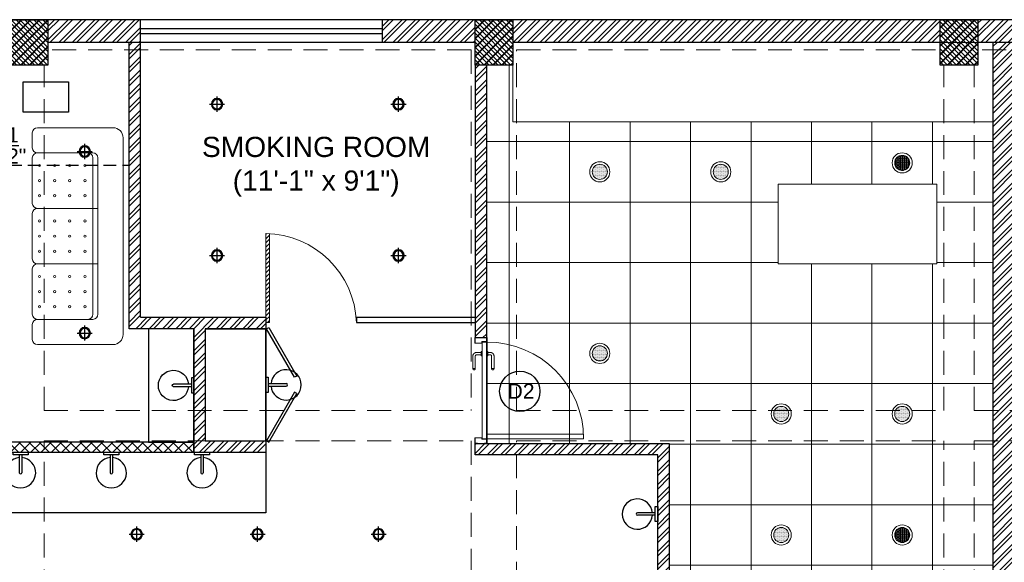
# Model space of a CAD drawing. Header units: inches. Extents: x 105152 to 158499, y 12149 to 30915.
# Tile 28 of 256: x 123358 to 123748, y 19708 to 19923. Entities that reach past the tile are written whole.
import ezdxf

# ---------------------------------------------------------------- set-up
doc = ezdxf.new("R2010")
doc.units = ezdxf.units.IN
doc.header["$MEASUREMENT"] = 0
doc.header["$PDMODE"] = 34
doc.linetypes.add('HIDDEN', pattern=[0.375, 0.25, -0.125])
doc.layers.add('15w led', color=7, linetype='Continuous', true_color=0xe600e6)
doc.layers.add('PD_BASE', color=8, linetype='Continuous', transparency=0.5)
for name, color, linetype, lineweight in [('PD_COLUMN', 2, 'Continuous', 60), ('PD_DOOR', 42, 'Continuous', 25), ('PD_ELEVATION_03', 80, 'Continuous', 25), ('PD_FIXTURE', 21, 'Continuous', 25), ('PD_HATCH', 45, 'Continuous', 9)]:
    doc.layers.add(name, color=color, linetype=linetype, lineweight=lineweight)
doc.layers.add('PD_DIMENSION', color=101, linetype='Continuous')
doc.layers.add('PD_LIGHTING', color=23, linetype='Continuous')
doc.styles.get("Standard").update_dxf_attribs({"font": 'arial.ttf', "height": 6})
doc.styles.add('style1', font='arial.ttf', dxfattribs={"height": 500})
doc.dimstyles.new('ISO-10', dxfattribs={"dimtxt": 6, "dimasz": 0.5, "dimexe": 1.25, "dimexo": 0.625, "dimtad": 1, "dimtoh": 1, "dimdec": 1, "dimlunit": 4, "dimtxsty": 'Standard', "dimblk": 'ARCHTICK', "dimcen": 2.5, "dimclrt": 3, "dimadec": 0, "dimazin": 0, "dimtfac": 1, "dimtdec": 1, "dimtmove": 1, "dimatfit": 3, "dimfxl": 1, "dimarcsym": 0})
pattern_1 = [(45, (268611.2745, 45692.5978), (-1.767766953, 1.767766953), []), (135, (268611.2745, 45692.5978), (-1.767766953, -1.767766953), [])]

# ---------------------------------------------------------------- blocks, each defined once
blk = doc.blocks.new('columns2')
at = {"layer": 'PD_HATCH', "lineweight": 5}
h = blk.add_hatch(dxfattribs=at)
h.set_pattern_fill('ANSI37', color=173, scale=20)
h.paths.add_polyline_path([(387, -250), (387, -268), (369, -268), (369, -250)])
h.paths.add_polyline_path([(18, 0), (18, -15), (0, -15), (0, 0)])
h.paths.add_polyline_path([(18, -828), (18, -813), (0, -813), (0, -828)])
h.paths.add_polyline_path([(201, -870), (186, -870), (186, -888), (201, -888)])
h.paths.add_polyline_path([(570, -870), (555, -870), (555, -888), (570, -888)])
h.paths.add_polyline_path([(754.5, -870), (739.5, -870), (739.5, -888), (754.5, -888)])
h.paths.add_polyline_path([(934.5, -870), (919.5, -870), (919.5, -888), (934.5, -888)])
h.paths.add_polyline_path([(385.5, -870), (370.5, -870), (370.5, -888), (385.5, -888)])
h.paths.add_polyline_path([(201, 42), (186, 42), (186, 60), (201, 60)])
h.paths.add_polyline_path([(387, -578), (387, -560), (369, -560), (369, -578)])
h.paths.add_polyline_path([(1116, -731.5), (1116, -716.5), (1098, -716.5), (1098, -731.5)])
h.paths.add_polyline_path([(1116, -111.5), (1116, -96.5), (1098, -96.5), (1098, -111.5)])
h.paths.add_polyline_path([(1116, -561.5), (1116, -576.5), (1098, -576.5), (1098, -561.5)])
h.paths.add_polyline_path([(1116, -251.5), (1116, -266.5), (1098, -266.5), (1098, -251.5)])
h.paths.add_polyline_path([(0, -731.5), (0, -716.5), (18, -716.5), (18, -731.5)])
h.paths.add_polyline_path([(0, -111.5), (0, -96.5), (18, -96.5), (18, -111.5)])
h.paths.add_polyline_path([(0, -406.5), (0, -421.5), (18, -421.5), (18, -406.5)])
h.paths.add_polyline_path([(0, -561.5), (0, -576.5), (18, -576.5), (18, -561.5)])
h.paths.add_polyline_path([(0, -251.5), (0, -266.5), (18, -266.5), (18, -251.5)])
h.paths.add_polyline_path([(993, -111.5), (993, -99.5), (984, -99.5), (984, -111.5)])
h.paths.add_polyline_path([(993, -189.5), (993, -201.5), (984, -201.5), (984, -189.5)])
h.paths.add_polyline_path([(903, -111.5), (903, -99.5), (912, -99.5), (912, -111.5)])
h.paths.add_polyline_path([(903, -189.5), (903, -201.5), (912, -201.5), (912, -189.5)])
h.paths.add_polyline_path([(75, -870), (60, -870), (60, -888), (75, -888)])
h.paths.add_polyline_path([(1116, -870), (1101, -870), (1101, -888), (1116, -888)])
h.paths.add_polyline_path([(75, 42), (60, 42), (60, 60), (75, 60)])
h.paths.add_polyline_path([(570, 42), (555, 42), (555, 60), (570, 60)])
h.paths.add_polyline_path([(754.5, 42), (739.5, 42), (739.5, 60), (754.5, 60)])
h.paths.add_polyline_path([(934.5, 42), (919.5, 42), (919.5, 60), (934.5, 60)])
h.paths.add_polyline_path([(385.5, 42), (370.5, 42), (370.5, 60), (385.5, 60)])
h.paths.add_polyline_path([(1116, 42), (1101, 42), (1101, 60), (1116, 60)])
h.paths.add_polyline_path([(738, -250), (738, -268), (756, -268), (756, -250)])
h.paths.add_polyline_path([(756, -578), (756, -560), (738, -560), (738, -578)])
at = {"layer": 'PD_COLUMN', "color": 173, "lineweight": 5}
for points in [[(201, 42), (186, 42), (186, 60), (201, 60)], [(385.5, 42), (370.5, 42), (370.5, 60), (385.5, 60)], [(570, 42), (555, 42), (555, 60), (570, 60)]]:
    blk.add_lwpolyline(points, close=True, dxfattribs=at)
at = {"layer": 'PD_HATCH', "color": 173, "linetype": 'HIDDEN', "lineweight": 5, "ltscale": 38}
for p, q in [((370.5, 60), (201, 60)), ((385.5, 60), (555, 60)), ((739.5, 60), (570, 60)), ((369, 48), (201, 48)), ((369, 48), (369, -95)), ((387, 48), (555, 48)), ((387, -95), (387, 48)), ((738, 48), (570, 48)), ((199.5, -95), (199.5, 42)), ((556.5, -95), (556.5, 42)), ((568.5, -95), (568.5, 42)), ((199.5, -95), (369, -95)), ((387, -95), (556.5, -95)), ((568.5, -95), (738, -95)), ((199.5, -107), (369, -107)), ((199.5, -253), (199.5, -107)), ((369, -107), (369, -250)), ((387, -250), (387, -107)), ((387, -107), (556.5, -107)), ((556.5, -253), (556.5, -107)), ((568.5, -253), (568.5, -107)), ((568.5, -107), (738, -107))]:
    blk.add_line(p, q, dxfattribs=at)
blk = doc.blocks.new('ight 18w')
at = {"lineweight": 25}
for p, q in [((6, 0), (-6, 0)), ((0, 6), (0, -6))]:
    blk.add_line(p, q, dxfattribs=at)
for radius in [4.5, 3.75]:
    blk.add_circle((0, 0), radius, dxfattribs=at)
blk = doc.blocks.new('WALLLIGHT34')
for p, q in [((-0.5, -1), (-0.5, -8.1)), ((0.5, -1), (0.5, -8.1))]:
    blk.add_line(p, q)
blk.add_lwpolyline([(-3, 0), (3, 0), (3, -1), (-3, -1)], close=True)
for radius, start, end in [(6, 94.7802, 85.2198), (0.5, 180, 0)]:
    blk.add_arc((0, -8.1), radius, start, end)
blk = doc.blocks.new('lgithpnelrt4')
at = {"lineweight": 5}
h = blk.add_hatch(dxfattribs=at)
h.set_pattern_fill('DOTS', color=256, scale=5)
h.set_pattern_definition([(0, (-126829, -18216), (0.15625, 0.3125), [0, -0.3125])])
edge = h.paths.add_edge_path()
edge.add_ellipse((0, 0), major_axis=(3, 0), ratio=1, start_angle=0, end_angle=360)
for radius in [4, 3]:
    blk.add_circle((0, 0), radius, dxfattribs=at)
blk = doc.blocks.new('KITCHEN CEILING45')
at = {"layer": 'PD_ELEVATION_03', "lineweight": 5}
blk.add_lwpolyline([(-201, 305.5), (-190.5, 305.5), (-190.5, 314.5), (-21, 314.5), (-21, 305.5), (-6, 305.5), (-6, 314.5), (0, 314.5), (0, 83.2), (-43.25, 83.2), (-43.25, 78.7), (0, 78.7), (0, 0), (-128.5, 0), (-128.5, 77.75), (-128.5, 78.7), (-85.25, 78.7), (-85.25, 83.2), (-128.5, 83.2), (-128.5, 155.5), (-201, 155.5), (-201, 305.5)], dxfattribs=at)
for points in [[(0, 283), (-190.5, 283), (-190.5, 314.5), (0, 314.5)], [(-85.29, 258.23), (-22.3, 258.23), (-22.3, 226.74), (-85.29, 226.74)]]:
    blk.add_lwpolyline(points, close=True, dxfattribs=at)
at = {"layer": 'PD_FIXTURE', "lineweight": 5}
for p, q in [((-192, 155.5), (-192, 305.5)), ((-168, 155.5), (-168, 283)), ((-144, 155.5), (-144, 283)), ((-120, 83.2), (-120, 283)), ((-96, 83.2), (-96, 283)), ((-72, 258.23), (-72, 283)), ((-48, 258.23), (-48, 283)), ((-24, 258.23), (-24, 283)), ((0, 275.2), (-201, 275.2)), ((-85.29, 251.2), (-201, 251.2)), ((0, 251.2), (-22.3, 251.2)), ((-85.29, 227.2), (-201, 227.2)), ((-72, 0), (-72, 226.74)), ((-48, 0), (-48, 226.74)), ((-24, 83.2), (-24, 226.74)), ((0, 227.2), (-22.3, 227.2)), ((0, 203.2), (-201, 203.2)), ((0, 179.2), (-201, 179.2)), ((0, 155.2), (-128.5, 155.2)), ((0, 131.2), (-128.5, 131.2)), ((0, 107.2), (-128.5, 107.2)), ((-43.25, 83.2), (-85.25, 83.2)), ((-120, 78.7), (-120, 0)), ((-96, 78.7), (-96, 0)), ((-24, 78.7), (-24, 0)), ((0, 59.2), (-128.5, 59.2)), ((0, 35.2), (-128.5, 35.2)), ((0, 11.2), (-128.5, 11.2))]:
    blk.add_line(p, q, dxfattribs=at)
at = {"layer": 'PD_LIGHTING'}
for p in [(-36, 266.72), (-156, 263.2), (-108, 263.2), (-156, 191.2), (-84, 167.2), (-36, 167.2), (-84, 119.2), (-36, 119.2), (-84, 47.2), (-36, 47.2)]:
    blk.add_blockref('lgithpnelrt4', p, dxfattribs=at)
blk = doc.blocks.new('_ArchTick')
at = {"color": 0, "linetype": 'ByBlock', "const_width": 0.15}
blk.add_lwpolyline([(-0.5, -0.5), (0.5, 0.5)], dxfattribs=at)
blk = doc.blocks.new('*D405')
at = {"layer": 'Defpoints', "color": 0}
for p in [(123401.24, 19865.48), (123401.24, 19865.48), (123293.62, 19856.88)]:
    blk.add_point(p, dxfattribs=at)
at = {"layer": 'PD_DIMENSION', "color": 0, "linetype": 'HIDDEN', "lineweight": -2, "ltscale": 20}
for p, q in [((123293.62, 19857.5), (123293.62, 19866.73)), ((123293.62, 19865.48), (123401.24, 19865.48)), ((123401.24, 19866.1), (123401.24, 19866.73))]:
    blk.add_line(p, q, dxfattribs=at)
at = {"layer": 'PD_DIMENSION', "color": 0, "lineweight": -2, "xscale": 0.5, "yscale": 0.5, "zscale": 0.5, "rotation": 180}
blk.add_blockref('_ArchTick', (123293.62, 19865.48), dxfattribs=at)
at = {"layer": 'PD_DIMENSION', "color": 0, "lineweight": -2, "xscale": 0.5, "yscale": 0.5, "zscale": 0.5}
blk.add_blockref('_ArchTick', (123401.24, 19865.48), dxfattribs=at)
at = {"layer": 'PD_DIMENSION', "color": 3, "insert": (123347.43, 19873.18), "char_height": 6, "attachment_point": 5}
blk.add_mtext('8\'-11{\\H1.000000x;\\S1/2;}"', dxfattribs=at)
blk = doc.blocks.new('glassdoor65')
at = {"lineweight": 5, "ltscale": 25}
h = blk.add_hatch(dxfattribs=at)
h.set_pattern_fill('ANSI31', color=251, scale=9.6, angle=180, style=0)
h.set_pattern_definition([(225, (-60563.519, -11827.7423), (0.848528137, -0.848528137), [])])
edge = h.paths.add_edge_path()
edge.add_arc((0, 0), 35.19, 87.6548, 90, ccw=False)
edge.add_line((1.44, 35.16), (1.44, 0))
edge.add_line((1.44, 0), (0, 0))
edge.add_line((0, 0), (0, 35.19))
at = {"color": 251, "lineweight": 5, "ltscale": 25}
for p, q in [((0, 0), (0, 35.19)), ((1.44, 0), (1.44, 35.16)), ((0, 0), (1.44, 0))]:
    blk.add_line(p, q, dxfattribs=at)
blk.add_arc((-0.59, -1.42), 36.62, 2.2238, 89.0791, dxfattribs=at)
blk = doc.blocks.new('door 1')
at = {"layer": 'PD_DOOR', "color": 251, "lineweight": 5}
for p, q in [((160473, 15356), (160473, 15360)), ((160473, 15360), (160473, 15356)), ((160603, 15360), (160473, 15360)), ((160473, 15360), (160473, 15336)), ((160473, 15360), (160473, 15360)), ((160473, 15335), (160473, 15360)), ((159756, 15338), (159696, 15338)), ((159696, 15338), (159696, 15313)), ((159696, 15313), (159696, 15338)), ((159696, 15338), (159756, 15338)), ((159696, 15213), (159696, 15338)), ((159696, 15313), (159698, 15313)), ((159698, 15313), (159696, 15313)), ((159698, 15313), (159698, 15336)), ((159698, 15336), (159754, 15336)), ((159754, 15336), (159698, 15336)), ((159698, 15336), (159698, 15313)), ((159754, 15268), (159739, 15268)), ((159739, 15268), (159739, 15215)), ((159739, 15215), (159739, 15268)), ((159739, 15268), (159754, 15268)), ((159741, 15213), (159741, 15266)), ((159741, 15266), (159756, 15266)), ((159756, 15266), (159741, 15266)), ((159741, 15266), (159741, 15213)), ((160748, 15263), (159744, 15263)), ((159744, 15263), (159744, 15213)), ((160748, 15263), (159744, 15263)), ((159744, 15263), (159744, 15213)), ((159754, 15336), (159754, 15268)), ((159754, 15268), (159754, 15336)), ((159756, 15266), (159756, 15338)), ((159756, 15338), (159756, 15266)), ((160473, 15335), (160473, 15339)), ((160473, 15339), (160473, 15335)), ((160473, 15336), (160473, 15335)), ((160473, 15335), (160603, 15335)), ((160605, 15273), (160605, 15263)), ((160622, 15273), (160605, 15273)), ((160605, 15273), (160622, 15273)), ((160650, 15263), (160605, 15263)), ((160605, 15263), (160650, 15263)), ((160615, 15323), (160615, 15273)), ((160640, 15273), (160615, 15273)), ((160615, 15273), (160622, 15273)), ((160618, 15268), (160618, 15263)), ((160638, 15268), (160618, 15268)), ((160618, 15268), (160638, 15268)), ((160638, 15263), (160618, 15263)), ((160618, 15263), (160638, 15263)), ((160622, 15273), (160625, 15273)), ((160625, 15273), (160628, 15273)), ((160628, 15273), (160631, 15273)), ((160628, 15273), (160650, 15273)), ((160631, 15273), (160634, 15273)), ((160634, 15273), (160640, 15273)), ((160650, 15273), (160634, 15273)), ((160638, 15263), (160638, 15268)), ((160640, 15273), (160640, 15323)), ((160650, 15263), (160650, 15273)), ((160796, 15338), (160736, 15338)), ((160736, 15338), (160736, 15266)), ((160736, 15266), (160736, 15338)), ((160736, 15338), (160796, 15338)), ((160736, 15266), (160751, 15266)), ((160751, 15266), (160736, 15266)), ((160738, 15268), (160738, 15336)), ((160738, 15336), (160794, 15336)), ((160794, 15336), (160738, 15336)), ((160738, 15336), (160738, 15268)), ((160753, 15268), (160738, 15268)), ((160738, 15268), (160753, 15268)), ((160748, 15213), (160748, 15263)), ((160748, 15263), (160748, 15213)), ((160751, 15266), (160751, 15213)), ((160751, 15213), (160751, 15266)), ((160753, 15215), (160753, 15268)), ((160753, 15268), (160753, 15215)), ((160794, 15336), (160794, 15313)), ((160794, 15313), (160794, 15336)), ((160794, 15313), (160796, 15313)), ((160796, 15313), (160794, 15313)), ((160796, 15313), (160796, 15338)), ((160796, 15338), (160796, 15313)), ((160796, 15338), (160796, 15213)), ((159698, 15238), (159696, 15238)), ((159696, 15238), (159696, 15213)), ((159696, 15213), (159696, 15238)), ((159696, 15238), (159698, 15238)), ((159696, 15213), (159741, 15213)), ((159741, 15213), (159696, 15213)), ((159696, 15213), (159744, 15213)), ((159744, 15213), (159696, 15213)), ((159698, 15215), (159698, 15238)), ((159698, 15238), (159698, 15215)), ((159739, 15215), (159698, 15215)), ((159698, 15215), (159739, 15215)), ((159794, 15213), (159744, 15213)), ((159744, 15213), (159744, 14209)), ((159744, 15213), (160748, 15213)), ((159744, 15213), (159794, 15213)), ((159744, 15213), (159794, 15213)), ((159794, 15213), (159744, 15213)), ((159794, 14209), (159794, 15213)), ((159794, 15213), (160748, 15213)), ((159794, 15213), (160748, 15213)), ((160748, 15213), (159794, 15213)), ((160473, 15165), (160473, 15161)), ((160473, 15161), (160473, 15165)), ((160603, 15165), (160473, 15165)), ((160473, 15165), (160473, 15141)), ((160473, 15165), (160473, 15165)), ((160473, 15140), (160473, 15165)), ((160473, 15144), (160473, 15140)), ((160473, 15140), (160473, 15144)), ((160605, 15213), (160605, 15203)), ((160605, 15213), (160650, 15213)), ((160639, 15213), (160605, 15213)), ((160605, 15203), (160650, 15203)), ((160650, 15203), (160605, 15203)), ((160615, 15203), (160615, 15178)), ((160615, 15203), (160640, 15203)), ((160640, 15203), (160615, 15203)), ((160618, 15213), (160618, 15208)), ((160618, 15213), (160638, 15213)), ((160618, 15213), (160618, 15213)), ((160638, 15213), (160618, 15213)), ((160618, 15208), (160638, 15208)), ((160638, 15208), (160618, 15208)), ((160638, 15208), (160638, 15213)), ((160650, 15213), (160639, 15213)), ((160640, 15178), (160640, 15203)), ((160650, 15203), (160650, 15213)), ((160748, 15213), (160796, 15213)), ((160796, 15213), (160748, 15213)), ((160751, 15213), (160796, 15213)), ((160796, 15213), (160751, 15213)), ((160794, 15215), (160753, 15215)), ((160753, 15215), (160794, 15215)), ((160796, 15238), (160794, 15238)), ((160794, 15238), (160794, 15215)), ((160794, 15215), (160794, 15238)), ((160794, 15238), (160796, 15238)), ((160796, 15213), (160796, 15238)), ((160796, 15238), (160796, 15213)), ((160473, 15141), (160473, 15140)), ((160473, 15140), (160603, 15140)), ((159744, 14209), (159794, 14209))]:
    blk.add_line(p, q, dxfattribs=at)
at = {"layer": 'PD_DOOR', "color": 251, "lineweight": 5, "flags": 128}
for points in [[(160460, 15348), (160460, 15348), (160460, 15349), (160461, 15349), (160461, 15350), (160461, 15350), (160461, 15351), (160461, 15351), (160461, 15352), (160461, 15352), (160461, 15353), (160462, 15353), (160462, 15353), (160462, 15354), (160462, 15354), (160463, 15355), (160463, 15355), (160463, 15356), (160464, 15356), (160464, 15356), (160464, 15357), (160465, 15357), (160465, 15357), (160465, 15358), (160466, 15358), (160466, 15358), (160467, 15358), (160467, 15359), (160467, 15359), (160468, 15359), (160468, 15359), (160469, 15359), (160469, 15360), (160470, 15360), (160470, 15360), (160471, 15360), (160471, 15360), (160472, 15360), (160472, 15360), (160473, 15360), (160473, 15360)], [(160473, 15335), (160472, 15335), (160472, 15335), (160471, 15335), (160471, 15335), (160470, 15335), (160470, 15336), (160469, 15336), (160469, 15336), (160469, 15336), (160468, 15336), (160468, 15336), (160467, 15337), (160467, 15337), (160466, 15337), (160466, 15337), (160465, 15338), (160465, 15338), (160465, 15338), (160464, 15339), (160464, 15339), (160464, 15339), (160463, 15340), (160463, 15340), (160463, 15340), (160462, 15341), (160462, 15341), (160462, 15342), (160462, 15342), (160461, 15343), (160461, 15343), (160461, 15344), (160461, 15344), (160461, 15345), (160461, 15345), (160461, 15346), (160461, 15346), (160460, 15347), (160460, 15347), (160460, 15348), (160460, 15348)], [(160640, 15323), (160640, 15324), (160640, 15326), (160640, 15327), (160640, 15329), (160640, 15330), (160639, 15332), (160639, 15333), (160639, 15334), (160638, 15336), (160637, 15337), (160637, 15339), (160636, 15340), (160635, 15341), (160635, 15343), (160634, 15344), (160633, 15345), (160632, 15346), (160631, 15347), (160630, 15348), (160629, 15350), (160628, 15351), (160627, 15352), (160626, 15352), (160624, 15353), (160623, 15354), (160622, 15355), (160621, 15356), (160619, 15356), (160618, 15357), (160617, 15358), (160615, 15358), (160614, 15359), (160612, 15359), (160611, 15359), (160609, 15360), (160608, 15360), (160606, 15360), (160605, 15360), (160603, 15360), (160603, 15360)], [(160603, 15335), (160603, 15335), (160604, 15335), (160604, 15335), (160605, 15335), (160605, 15335), (160606, 15335), (160606, 15335), (160607, 15335), (160607, 15334), (160608, 15334), (160608, 15334), (160609, 15334), (160609, 15333), (160610, 15333), (160610, 15333), (160610, 15333), (160611, 15332), (160611, 15332), (160612, 15332), (160612, 15331), (160612, 15331), (160613, 15331), (160613, 15330), (160613, 15330), (160613, 15329), (160614, 15329), (160614, 15329), (160614, 15328), (160614, 15328), (160615, 15327), (160615, 15327), (160615, 15326), (160615, 15326), (160615, 15325), (160615, 15325), (160615, 15324), (160615, 15324), (160615, 15323), (160615, 15323), (160615, 15323)], [(160460, 15153), (160460, 15153), (160460, 15154), (160461, 15154), (160461, 15155), (160461, 15155), (160461, 15156), (160461, 15156), (160461, 15157), (160461, 15157), (160461, 15158), (160462, 15158), (160462, 15158), (160462, 15159), (160462, 15159), (160463, 15160), (160463, 15160), (160463, 15161), (160464, 15161), (160464, 15161), (160464, 15162), (160465, 15162), (160465, 15162), (160465, 15163), (160466, 15163), (160466, 15163), (160467, 15163), (160467, 15164), (160467, 15164), (160468, 15164), (160468, 15164), (160469, 15164), (160469, 15165), (160470, 15165), (160470, 15165), (160471, 15165), (160471, 15165), (160472, 15165), (160472, 15165), (160473, 15165), (160473, 15165)], [(160473, 15140), (160472, 15140), (160472, 15140), (160471, 15140), (160471, 15140), (160470, 15140), (160470, 15141), (160469, 15141), (160469, 15141), (160469, 15141), (160468, 15141), (160468, 15141), (160467, 15142), (160467, 15142), (160466, 15142), (160466, 15142), (160465, 15143), (160465, 15143), (160465, 15143), (160464, 15144), (160464, 15144), (160464, 15144), (160463, 15145), (160463, 15145), (160463, 15145), (160462, 15146), (160462, 15146), (160462, 15147), (160462, 15147), (160461, 15148), (160461, 15148), (160461, 15149), (160461, 15149), (160461, 15150), (160461, 15150), (160461, 15151), (160461, 15151), (160460, 15152), (160460, 15152), (160460, 15153), (160460, 15153)], [(160603, 15140), (160604, 15140), (160606, 15140), (160607, 15140), (160609, 15141), (160610, 15141), (160612, 15141), (160613, 15142), (160615, 15142), (160616, 15143), (160618, 15143), (160619, 15144), (160620, 15144), (160622, 15145), (160623, 15146), (160624, 15147), (160625, 15148), (160627, 15148), (160628, 15149), (160629, 15150), (160630, 15152), (160631, 15153), (160632, 15154), (160633, 15155), (160634, 15156), (160634, 15157), (160635, 15159), (160636, 15160), (160637, 15161), (160637, 15163), (160638, 15164), (160638, 15165), (160639, 15167), (160639, 15168), (160640, 15170), (160640, 15171), (160640, 15173), (160640, 15174), (160640, 15176), (160640, 15177), (160640, 15178)], [(160615, 15178), (160615, 15177), (160615, 15177), (160615, 15176), (160615, 15176), (160615, 15175), (160615, 15175), (160615, 15174), (160615, 15174), (160615, 15173), (160614, 15173), (160614, 15172), (160614, 15172), (160614, 15171), (160614, 15171), (160613, 15171), (160613, 15170), (160613, 15170), (160612, 15169), (160612, 15169), (160612, 15169), (160611, 15168), (160611, 15168), (160611, 15168), (160610, 15167), (160610, 15167), (160609, 15167), (160609, 15167), (160608, 15166), (160608, 15166), (160607, 15166), (160607, 15166), (160607, 15166), (160606, 15166), (160606, 15165), (160605, 15165), (160605, 15165), (160604, 15165), (160604, 15165), (160603, 15165), (160603, 15165)]]:
    blk.add_lwpolyline(points, dxfattribs=at)
at = {"layer": 'PD_DOOR', "color": 251, "lineweight": 5}
blk.add_arc((159744, 15213), 1004, 270, 0, dxfattribs=at)
blk = doc.blocks.new('DOOR1')
at = {"color": 251, "xscale": 0.03818181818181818, "yscale": 0.03818181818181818, "zscale": 0.03818181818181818, "rotation": 90}
blk.add_blockref('door 1', (-2370.94, -8406.75), dxfattribs=at)
blk = doc.blocks.new('3SEATER445')
at = {"color": 251, "lineweight": 5}
for p, q in [((-31.85, 36), (-37.85, 36)), ((-9.85, 36), (-27.85, 36)), ((-5.85, 36), (12.15, 36)), ((16.15, 36), (34.15, 36)), ((38.15, 36), (44.15, 36)), ((-39.85, 4), (-39.85, 34)), ((-29.85, 12), (-29.85, 34)), ((-7.85, 10), (-7.85, 34)), ((14.15, 10), (14.15, 34)), ((36.15, 34), (36.15, 12)), ((46.15, 34), (46.15, 4)), ((34.15, 12), (-27.85, 12)), ((-27.85, 10), (34.15, 10)), ((42.15, 0), (-35.85, 0))]:
    blk.add_line(p, q, dxfattribs=at)
for centre in [(-24.85, 33.14), (-18.85, 33.14), (-12.85, 33.14), (-2.85, 33.14), (3.15, 33.14), (9.15, 33.14), (19.15, 33.14), (25.15, 33.14), (31.15, 33.14), (-24.85, 27.14), (-18.85, 27.14), (-12.85, 27.14), (-2.85, 27.14), (3.15, 27.14), (9.15, 27.14), (19.15, 27.14), (25.15, 27.14), (31.15, 27.14), (-24.85, 21.14), (-18.85, 21.14), (-12.85, 21.14), (-2.85, 21.14), (3.15, 21.14), (9.15, 21.14), (19.15, 21.14), (25.15, 21.14), (31.15, 21.14), (-24.85, 15.14), (-18.85, 15.14), (-12.85, 15.14), (-2.85, 15.14), (3.15, 15.14), (9.15, 15.14), (19.15, 15.14), (25.15, 15.14), (31.15, 15.14)]:
    blk.add_circle(centre, 0.442, dxfattribs=at)
for centre, radius, start, end in [((-37.85, 34), 2, 90, 180), ((-31.85, 34), 2, 0, 90), ((-27.85, 34), 2, 90, 180), ((-9.85, 34), 2, 0, 90), ((-5.85, 34), 2, 90, 180), ((12.15, 34), 2, 0, 90), ((16.15, 34), 2, 90, 180), ((34.15, 34), 2, 360, 90), ((38.15, 34), 2, 90, 180), ((44.15, 34), 2, 360, 90), ((-27.85, 14), 2, 180, 270), ((-27.85, 12), 2, 180, 270), ((34.15, 14), 2, 270, 0), ((34.15, 12), 2, 270, 0), ((-35.85, 4), 4, 180, 270), ((42.15, 4), 4, 270, 360)]:
    blk.add_arc(centre, radius, start, end, dxfattribs=at)

msp = doc.modelspace()

# ---------------------------------------------------------------- hatches: boundary and pattern name
at = {"layer": 'PD_BASE'}
h = msp.add_hatch(dxfattribs=at)
h.set_pattern_fill('ANSI32', color=256, scale=10)
h.set_pattern_definition([(45, (123173.841, 19088.8573), (-2.65165, 2.65165), []), (45, (123175.6088, 19088.8573), (-2.65165, 2.65165), [])])
h.paths.add_polyline_path([(123176.99, 19131.61), (123167.99, 19131.61), (123167.99, 19050.11), (123176.99, 19050.11)])
h.paths.add_polyline_path([(123538.49, 18984.11), (123368.99, 18984.11), (123368.99, 18975.11), (123538.49, 18975.11)])
h.paths.add_polyline_path([(123722.99, 18984.11), (123553.49, 18984.11), (123553.49, 18975.11), (123722.99, 18975.11)])
h.paths.add_polyline_path([(123176.99, 19848.11), (123167.99, 19848.11), (123167.99, 19766.61), (123176.99, 19766.61)])
h.paths.add_polyline_path([(123176.99, 19751.61), (123167.99, 19751.61), (123167.99, 19611.61), (123176.99, 19611.61)])
h.paths.add_polyline_path([(123176.99, 19596.61), (123167.99, 19596.61), (123167.99, 19456.61), (123176.99, 19456.61)])
h.paths.add_polyline_path([(123176.99, 19441.61), (123167.99, 19441.61), (123167.99, 19301.61), (123176.99, 19301.61)])
h.paths.add_polyline_path([(123176.99, 19286.61), (123167.99, 19286.61), (123167.99, 19146.61), (123176.99, 19146.61)])
h.paths.add_polyline_path([(124268.99, 19923.11), (124102.49, 19923.11), (124102.49, 19914.11), (124268.99, 19914.11)])
h.paths.add_polyline_path([(124087.49, 19923.11), (123922.49, 19923.11), (123922.49, 19914.11), (124087.49, 19914.11)])
h.paths.add_polyline_path([(123907.49, 19923.11), (123737.99, 19923.11), (123737.99, 19914.11), (123907.49, 19914.11)])
h.paths.add_polyline_path([(123722.99, 19923.11), (123553.49, 19923.11), (123553.49, 19914.11), (123722.99, 19914.11)])
h.paths.add_polyline_path([(123353.99, 19923.11), (123242.99, 19923.11), (123242.99, 19914.11), (123353.99, 19914.11)])
h.paths.add_polyline_path([(123227.99, 19923.11), (123167.99, 19923.11), (123167.99, 19863.11), (123176.99, 19863.11), (123176.99, 19914.11), (123227.99, 19914.11)])
h.paths.add_polyline_path([(123176.99, 19035.11), (123167.99, 19035.11), (123167.99, 18975.11), (123227.99, 18975.11), (123227.99, 18984.11), (123176.99, 18984.11)])
h.paths.add_polyline_path([(123353.99, 18984.11), (123242.99, 18984.11), (123242.99, 18975.11), (123353.99, 18975.11)])
h.paths.add_polyline_path([(123762.74, 18984.11), (123737.99, 18984.11), (123737.99, 18975.11), (123762.74, 18975.11)])
h.paths.add_polyline_path([(123907.49, 18984.11), (123882.74, 18984.11), (123882.74, 18975.11), (123907.49, 18975.11)])
h.paths.add_polyline_path([(123944.99, 18984.11), (123922.49, 18984.11), (123922.49, 18975.11), (123944.99, 18975.11)])
h.paths.add_polyline_path([(124087.49, 18984.11), (124064.99, 18984.11), (124064.99, 18975.11), (124087.49, 18975.11)])
h.paths.add_polyline_path([(124124.99, 18984.11), (124102.49, 18984.11), (124102.49, 18975.11), (124124.99, 18975.11)])
h.paths.add_polyline_path([(124268.99, 18984.11), (124244.99, 18984.11), (124244.99, 18975.11), (124268.99, 18975.11)])
h.paths.add_polyline_path([(124283.99, 18993.11), (124274.99, 18993.11)])
h.paths.add_polyline_path([(124283.99, 19131.61), (124274.99, 19131.61), (124274.99, 18993.11), (124283.99, 18993.11)])
h.paths.add_polyline_path([(124283.99, 19286.61), (124274.99, 19286.61), (124274.99, 19146.61), (124283.99, 19146.61)])
h.paths.add_polyline_path([(124283.99, 19596.61), (124274.99, 19596.61), (124274.99, 19301.61), (124283.99, 19301.61)])
h.paths.add_polyline_path([(124283.99, 19905.11), (124274.99, 19905.11), (124274.99, 19766.61), (124283.99, 19766.61)])
h.paths.add_polyline_path([(124265.99, 19763.61), (124160.99, 19763.61), (124160.99, 19754.61), (124265.99, 19754.61)])
h.paths.add_polyline_path([(124160.99, 19751.61), (124151.99, 19751.61), (124151.99, 19673.61), (124160.99, 19673.61)])
h.paths.add_polyline_path([(124151.99, 19763.61), (124079.99, 19763.61), (124079.99, 19754.61), (124151.99, 19754.61)])
h.paths.add_polyline_path([(124079.99, 19751.61), (124070.99, 19751.61), (124070.99, 19673.61), (124079.99, 19673.61)])
h.paths.add_polyline_path([(124070.99, 19763.61), (123989.99, 19763.61), (123989.99, 19661.61), (124016.99, 19661.61), (124016.99, 19670.61), (123998.99, 19670.61), (123998.99, 19754.61), (124070.99, 19754.61)])
h.paths.add_polyline_path([(124070.99, 19670.61), (124052.99, 19670.61), (124052.99, 19661.61), (124070.99, 19661.61)], flags=17)
h.paths.add_polyline_path([(124097.99, 19670.61), (124079.99, 19670.61), (124079.99, 19661.61), (124097.99, 19661.61)])
h.paths.add_polyline_path([(124151.99, 19670.61), (124133.99, 19670.61), (124133.99, 19661.61), (124151.99, 19661.61)])
h.paths.add_polyline_path([(124160.99, 19661.61), (124151.99, 19661.61), (124151.99, 19598.61), (124160.99, 19598.61)])
h.paths.add_polyline_path([(124283.99, 19612.61), (124274.99, 19612.61), (124274.99, 19611.61), (124283.99, 19611.61)])
h.paths.add_polyline_path([(124283.99, 19751.61), (124274.99, 19751.61), (124274.99, 19732.61), (124283.99, 19732.61)])
h.paths.add_polyline_path([(123405.74, 19914.11), (123405.74, 19923.11), (123368.99, 19923.11), (123368.99, 19914.11)])
h.paths.add_polyline_path([(123501.74, 19923.11), (123501.74, 19914.11), (123538.49, 19914.11), (123538.49, 19923.11)])
h = msp.add_hatch(dxfattribs=at)
h.set_pattern_fill('ANSI37', color=256, scale=20)
h.set_pattern_definition(pattern_1)
h.paths.add_polyline_path([(123368.99, 19923.11), (123353.99, 19923.11), (123353.99, 19905.11), (123368.99, 19905.11)])
h = msp.add_hatch(dxfattribs=at)
h.set_pattern_fill('ANSI37', color=256, scale=20)
h.set_pattern_definition(pattern_1)
h.paths.add_polyline_path([(123553.49, 19923.11), (123538.49, 19923.11), (123538.49, 19905.11), (123553.49, 19905.11)])
h = msp.add_hatch(dxfattribs=at)
h.set_pattern_fill('ANSI37', color=256, scale=20)
h.set_pattern_definition(pattern_1)
h.paths.add_polyline_path([(123737.99, 19923.11), (123722.99, 19923.11), (123722.99, 19905.11), (123737.99, 19905.11)])
h = msp.add_hatch(dxfattribs=at)
h.set_pattern_fill('ANSI32', color=256, scale=10)
h.set_pattern_definition([(45, (123430.9047, 19774.5786), (-2.65165, 2.65165), []), (45, (123432.6724, 19774.5786), (-2.65165, 2.65165), [])])
h.paths.add_polyline_path([(123431.44, 19800.61), (123426.94, 19800.61), (123426.94, 19751.61), (123455.44, 19751.61), (123455.44, 19756.11), (123431.44, 19756.11)])
h.paths.add_polyline_path([(123401.24, 19800.61), (123455.44, 19800.61), (123455.44, 19805.11), (123405.74, 19805.11), (123405.74, 19914.11), (123401.24, 19914.11)])
h = msp.add_hatch(dxfattribs=at)
h.set_pattern_fill('ANSI32', color=256, scale=10)
h.set_pattern_definition([(45, (123733.2206, 19680.7248), (-2.65165, 2.65165), []), (45, (123734.9884, 19680.7248), (-2.65165, 2.65165), [])])
h.paths.add_polyline_path([(123743.99, 19682.81), (123700.74, 19682.81), (123700.74, 19678.31), (123743.99, 19678.31)])
h.paths.add_polyline_path([(123658.74, 19682.81), (123615.49, 19682.81), (123615.49, 19678.31), (123658.74, 19678.31)], flags=17)
h.paths.add_polyline_path([(123743.99, 19599.61), (123743.99, 19595.11), (123905.99, 19595.11), (123905.99, 19599.61), (123752.99, 19599.61), (123752.99, 19689.11), (123812.99, 19689.11), (123812.99, 19665.11), (123817.49, 19665.11), (123817.49, 19689.11), (123896.99, 19689.11), (123896.99, 19661.11), (123901.49, 19661.11), (123901.49, 19820.11), (123905.99, 19820.11), (123905.99, 19824.61), (123896.99, 19824.61), (123896.99, 19698.11), (123752.99, 19698.11), (123752.99, 19914.11), (123743.99, 19914.11)])
h.paths.add_polyline_path([(123688.49, 19590.17), (123692.99, 19590.17), (123692.99, 19595.11), (123701.99, 19595.11), (123701.99, 19599.61), (123615.49, 19599.61), (123615.49, 19755.11), (123538.49, 19755.11), (123538.49, 19750.61), (123610.99, 19750.61), (123610.99, 19599.61), (123554.99, 19599.61), (123554.99, 19595.11), (123688.49, 19595.11)])
h = msp.add_hatch(dxfattribs=at)
h.set_pattern_fill('ANSI32', color=256, scale=10)
h.set_pattern_definition([(45, (150297.4604, 37802.4936), (-2.65165043, 2.65165043), []), (45, (150299.228, 37802.4936), (-2.65165043, 2.65165043), [])])
h.paths.add_polyline_path([(123542.99, 19905.11), (123538.49, 19905.11), (123538.49, 19797.11), (123542.99, 19797.11)])
h = msp.add_hatch(dxfattribs=at)
h.set_pattern_fill('ANSI37', color=256, scale=23)
h.set_pattern_definition([(45, (-7500, 1570.6798), (-2.032931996, 2.032931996), []), (135, (-7500, 1570.6798), (-2.032931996, -2.032931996), [])])
h.paths.add_polyline_path([(123276.98, 19755.61), (123185.99, 19755.61), (123185.99, 19751.61), (123276.98, 19751.61)])
h.paths.add_polyline_path([(123426.94, 19751.61), (123426.94, 19755.61), (123336.92, 19755.61), (123336.92, 19751.61)])

# ---------------------------------------------------------------- linework, layer by layer
at = {"layer": 'PD_BASE', "lineweight": 30}
for p, q in [((123405.74, 19923.11), (123167.99, 19923.11)), ((123405.74, 19914.11), (123405.74, 19923.11)), ((124283.99, 19923.11), (123501.74, 19923.11)), ((123501.74, 19914.11), (123501.74, 19923.11)), ((123405.74, 19914.11), (123368.99, 19914.11)), ((123401.24, 19800.61), (123401.24, 19914.11)), ((123405.74, 19805.11), (123405.74, 19914.11)), ((123538.49, 19914.11), (123501.74, 19914.11)), ((123722.99, 19914.11), (123553.49, 19914.11)), ((123907.49, 19914.11), (123737.99, 19914.11)), ((123538.49, 19905.11), (123538.49, 19797.11)), ((123542.99, 19905.11), (123542.99, 19797.11)), ((123401.24, 19800.61), (123401.24, 19805.11)), ((123405.74, 19805.11), (123455.44, 19805.11)), ((123455.44, 19805.11), (123455.44, 19800.61)), ((123426.94, 19800.61), (123401.24, 19800.61)), ((123538.49, 19797.11), (123542.99, 19797.11))]:
    msp.add_line(p, q, dxfattribs=at)
at = {"layer": 'PD_BASE'}
for p, q in [((123501.74, 19923.11), (123405.74, 19923.11)), ((123405.74, 19919.61), (123501.74, 19919.61)), ((123405.74, 19917.61), (123501.74, 19917.61)), ((123501.74, 19914.11), (123405.74, 19914.11)), ((123491.44, 19805.11), (123538.49, 19805.11)), ((123491.44, 19805.11), (123491.44, 19803.11)), ((123491.44, 19803.11), (123538.49, 19803.11)), ((123426.94, 19800.61), (123426.94, 19751.61)), ((123431.44, 19800.61), (123431.44, 19756.11)), ((123431.44, 19800.61), (123455.44, 19800.61)), ((123455.44, 19800.61), (123455.44, 19756.11)), ((123431.44, 19756.11), (123455.44, 19756.11)), ((123455.44, 19756.11), (123455.44, 19751.61)), ((123426.94, 19751.61), (123455.44, 19751.61)), ((123455.44, 19751.53), (123455.44, 19727.53)), ((123455.44, 19727.53), (123336.91, 19727.53))]:
    msp.add_line(p, q, dxfattribs=at)
for points in [[(123368.99, 19905.11), (123353.99, 19905.11), (123353.99, 19923.11), (123368.99, 19923.11)], [(123553.49, 19905.11), (123538.49, 19905.11), (123538.49, 19923.11), (123553.49, 19923.11)], [(123737.99, 19905.11), (123722.99, 19905.11), (123722.99, 19923.11), (123737.99, 19923.11)], [(123359.15, 19898.43), (123377.15, 19898.43), (123377.15, 19886.43), (123359.15, 19886.43)], [(123426.94, 19800.61), (123408.94, 19800.61), (123408.94, 19755.61), (123426.94, 19755.61)], [(123455.44, 19800.61), (123431.44, 19800.61), (123431.44, 19756.11), (123455.44, 19756.11)], [(123467.78, 19781.84), (123466.91, 19781.34), (123455.78, 19800.61), (123456.65, 19801.11)], [(123467.78, 19774.88), (123466.91, 19775.38), (123455.78, 19756.11), (123456.65, 19755.61)], [(123336.91, 19751.61), (123426.94, 19751.61), (123426.94, 19755.61), (123336.91, 19755.61)]]:
    msp.add_lwpolyline(points, close=True, dxfattribs=at)
at = {"layer": 'PD_BASE', "lineweight": 30}
for points in [[(123905.99, 19599.61), (123752.99, 19599.61), (123752.99, 19689.11), (123812.99, 19689.11), (123812.99, 19665.11), (123817.49, 19665.11), (123817.49, 19689.11), (123896.99, 19689.11), (123896.99, 19661.11), (123901.49, 19661.11), (123901.49, 19820.11), (123905.99, 19820.11), (123905.99, 19824.61), (123896.99, 19824.61), (123896.99, 19698.11), (123752.99, 19698.11), (123752.99, 19914.11), (123743.99, 19914.11), (123743.99, 19599.61), (123743.99, 19599.61)], [(123610.99, 19703.61), (123610.99, 19750.61), (123542.99, 19750.61), (123542.99, 19750.61), (123542.99, 19750.61), (123542.99, 19750.61), (123538.49, 19750.61), (123538.49, 19755.11), (123615.49, 19755.11), (123615.49, 19599.61)]]:
    msp.add_lwpolyline(points, dxfattribs=at)
at = {"layer": 'PD_BASE'}
msp.add_circle((123556.26, 19775.78), 8, dxfattribs=at)

# ---------------------------------------------------------------- block references
msp.add_blockref('KITCHEN CEILING45', (123743.99, 19599.61))
at = {"layer": '15w led', "xscale": -0.5, "yscale": 0.5, "zscale": 0.5, "rotation": 89.99999999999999}
for p in [(123436.12, 19889.61), (123508.12, 19889.61), (123383.62, 19870.86), (123436.12, 19829.61), (123508.12, 19829.61), (123383.62, 19798.86), (123404.24, 19719.11), (123452.24, 19719.11), (123500.24, 19719.11)]:
    msp.add_blockref('ight 18w', p, dxfattribs=at)
at = {"layer": 'PD_BASE', "xscale": -1, "rotation": 89.99999999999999}
msp.add_blockref('3SEATER445', (123398.84, 19840.45), dxfattribs=at)
at = {"layer": 'PD_BASE', "ltscale": 25}
for name, p in [('glassdoor65', (123455.44, 19803.11)), ('DOOR1', (126495.05, 22064.37))]:
    msp.add_blockref(name, p, dxfattribs=at)
at = {"layer": 'PD_COLUMN'}
msp.add_blockref('columns2', (123167.99, 19863.11), dxfattribs=at)
at = {"layer": 'PD_LIGHTING', "xscale": -1, "rotation": 270}
msp.add_blockref('WALLLIGHT34', (123426.94, 19778.11), dxfattribs=at)
at = {"layer": 'PD_LIGHTING'}
for p, rotation in [((123455.44, 19778.32), 90), ((123610.99, 19727.11), 270)]:
    msp.add_blockref('WALLLIGHT34', p, dxfattribs=dict(at, rotation=rotation))
for p in [(123358.18, 19751.61), (123394.18, 19751.61), (123430.18, 19751.61)]:
    msp.add_blockref('WALLLIGHT34', p, dxfattribs=at)

# ---------------------------------------------------------------- texts
at = {"layer": 'PD_BASE', "insert": (123394.01, 19876.67), "char_height": 8, "width": 162.9076, "attachment_point": 1, "style": 'style1'}
msp.add_mtext('\\pxqc;SMOKING ROOM\\P(11\'-1" x 9\'1")', dxfattribs=at)
at = {"layer": 'PD_BASE', "insert": (123551.39, 19778.81), "char_height": 6, "width": 47.1418, "attachment_point": 1}
msp.add_mtext('D2', dxfattribs=at)

# ---------------------------------------------------------------- dimensions: what is measured, and where the dimension line sits
at = {"layer": 'PD_DIMENSION', "ltscale": 20}
dim = msp.add_linear_dim(base=(123401.24, 19865.48), p1=(123293.62, 19856.88), p2=(123401.24, 19865.48), dimstyle='ISO-10', override={"dimfxl": 25.4, "dimfxlon": 1, "dimarcsym": 1}, dxfattribs=at)
dim.commit()
dim.dimension.update_dxf_attribs({"geometry": '*D405', "text_midpoint": (123347.43, 19873.18)})

doc.saveas('drawing.dxf')
